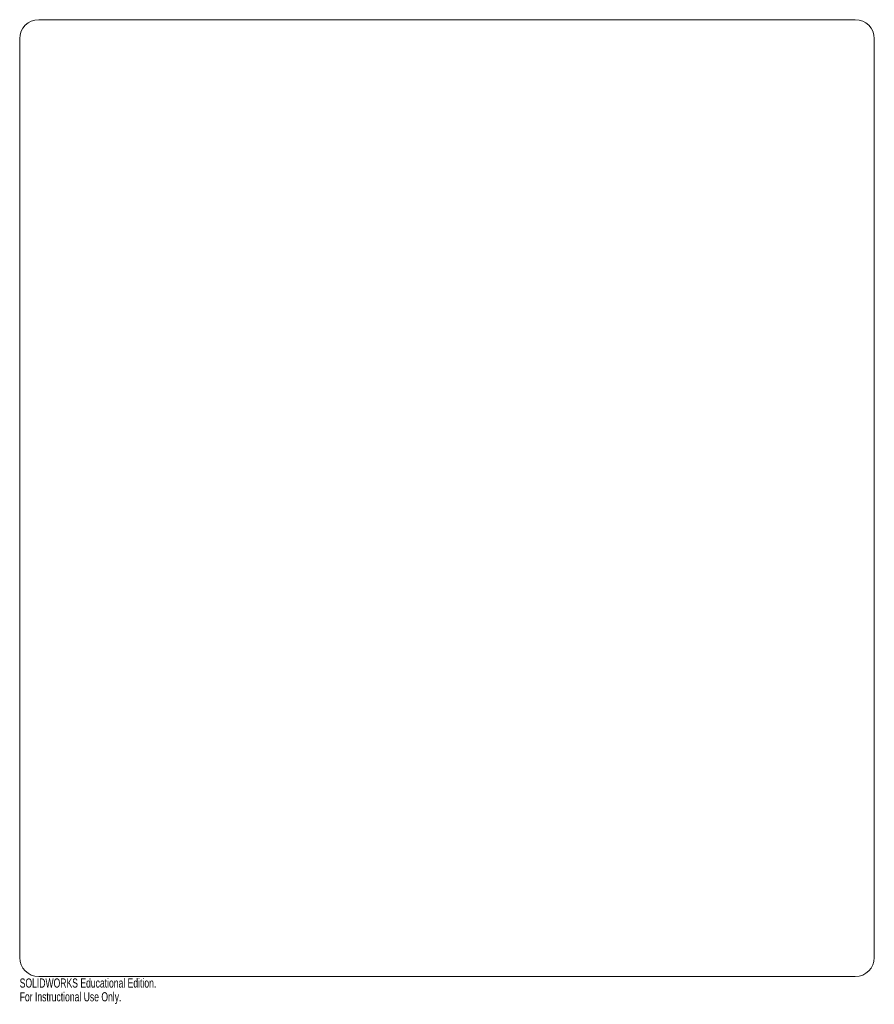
# Model space of a CAD drawing. Header units: millimetres. Extents: x -225 to 225, y -267 to 252.
import ezdxf

# ---------------------------------------------------------------- set-up
doc = ezdxf.new("R2010")
doc.units = ezdxf.units.MM
doc.styles.add('SLDTEXTSTYLE0', font='TXT', dxfattribs={"width": 0.7})

msp = doc.modelspace()

# ---------------------------------------------------------------- linework, layer by layer
at = {"color": 7, "linetype": 'Continuous', "lineweight": 15}
for p, q in [((-215, 252), (215, 252)), ((-225, -242), (-225, 242)), ((225, 242), (225, -242)), ((215, -252), (-215, -252))]:
    msp.add_line(p, q, dxfattribs=at)
for centre, start, end in [((-215, 242), 90, 180), ((215, 242), 0, 90), ((-215, -242), 180, 270), ((215, -242), 270, 0)]:
    msp.add_arc(centre, 10, start, end, dxfattribs=at)

# ---------------------------------------------------------------- texts
at = {"color": 7, "linetype": 'Continuous', "char_height": 4.8336, "attachment_point": 1, "style": 'SLDTEXTSTYLE0'}
for s, insert in [('SOLIDWORKS Educational Edition.', (-225, -253.02)), ('For Instructional Use Only.', (-225, -260.27))]:
    msp.add_mtext(s, dxfattribs=dict(at, insert=insert))

doc.saveas('drawing.dxf')
